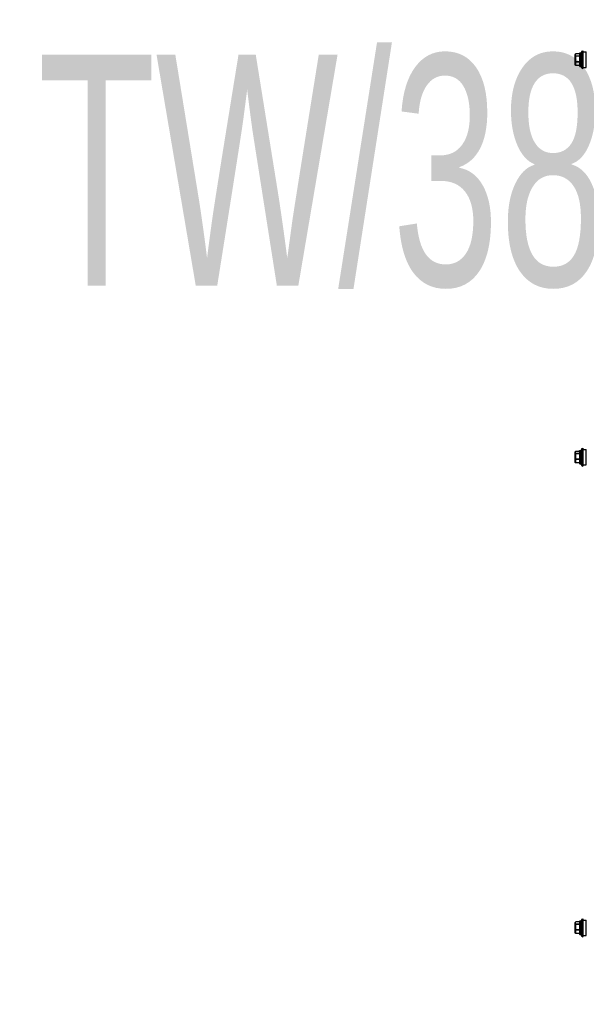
# Model space of a CAD drawing. Header units: millimetres. Extents: x -165365 to -33565, y 7406 to 103342.
# Tile 116 of 256: x -103572 to -103129, y 30321 to 31089. Entities that reach past the tile are written whole.
import ezdxf

# ---------------------------------------------------------------- set-up
doc = ezdxf.new("R2010")
doc.units = ezdxf.units.MM
doc.header["$MEASUREMENT"] = 0
doc.linetypes.add('ACAD_ISO03W100', pattern=[150, 60, -90])
doc.layers.add('ELEK CIENKIE', color=80, linetype='Continuous')
doc.layers.add('ELEKTRYKA_OPIS GNIAZD', color=230, linetype='Continuous')
doc.styles.add('Arial', font='arial.ttf')

# ---------------------------------------------------------------- blocks, each defined once
blk = doc.blocks.new('VVSA11c_ROOF_FPV_TOPVIEW_v3')
at = {"color": 7, "linetype": 'Continuous'}
for p, q in [((-41, -53.47), (-40.73, -52.72)), ((-41, -53.47), (-27, -53.47)), ((-40.73, -52.72), (-27.27, -52.72)), ((-40, -52.72), (-40, -50.29)), ((-40, -50.29), (-28, -50.29)), ((-28, -52.72), (-28, -50.29)), ((-27, -53.47), (-27.27, -52.72)), ((326, -53.47), (326.27, -52.72)), ((326, -53.47), (340, -53.47)), ((326.27, -52.72), (339.73, -52.72)), ((327, -52.72), (327, -50.29)), ((327, -50.29), (339, -50.29)), ((339, -52.72), (339, -50.29)), ((340, -53.47), (339.73, -52.72)), ((636, -53.47), (636.27, -52.72)), ((636, -53.47), (650, -53.47)), ((636.27, -52.72), (649.73, -52.72)), ((637, -50.29), (649, -50.29)), ((637, -52.72), (637, -50.29)), ((649, -52.72), (649, -50.29)), ((650, -53.47), (649.73, -52.72)), ((-39.25, -55.09), (-39.25, -54.79)), ((-39.25, -54.79), (-28.75, -54.79)), ((-28.75, -55.09), (-39.25, -55.09)), ((-38.95, -54.49), (-29.05, -54.49)), ((-29.05, -55.39), (-38.95, -55.39)), ((-38.54, -55.39), (-38.54, -58.29)), ((-38.54, -58.29), (-38.48, -58.29)), ((-38.48, -55.39), (-38.48, -58.29)), ((-38.42, -58.53), (-38.39, -58.55)), ((-38.42, -58.53), (-38.42, -58.53)), ((-38.07, -58.75), (-38.16, -58.7)), ((-38.15, -58.65), (-38.14, -58.66)), ((-38.15, -58.65), (-38.14, -58.66)), ((-38.07, -58.75), (-37.87, -58.75)), ((-36.41, -58.49), (-37.97, -58.49)), ((-37.92, -58.79), (-30.08, -58.79)), ((-34.85, -58.75), (-36.25, -58.75)), ((-35.9, -55.39), (-35.9, -58.29)), ((-35.9, -58.29), (-35.62, -58.29)), ((-35.62, -55.39), (-35.62, -58.29)), ((-32.22, -58.49), (-34.78, -58.49)), ((-30.98, -58.75), (-32.19, -58.75)), ((-31.38, -55.39), (-31.38, -58.29)), ((-31.38, -58.29), (-31.14, -58.29)), ((-31.14, -55.39), (-31.14, -58.29)), ((-30.81, -58.49), (-29.81, -58.49)), ((-29.94, -58.75), (-29.93, -58.75)), ((-29.94, -58.75), (-29.93, -58.75)), ((-29.94, -58.75), (-29.93, -58.75)), ((-29.93, -58.75), (-29.84, -58.7)), ((-29.84, -58.7), (-29.83, -58.7)), ((-29.58, -58.53), (-29.58, -58.53)), ((-29.48, -55.39), (-29.48, -58.29)), ((-29.48, -58.29), (-29.46, -58.29)), ((-29.46, -55.39), (-29.46, -58.29)), ((-28.75, -55.09), (-28.75, -54.79)), ((327.75, -55.09), (327.75, -54.79)), ((327.75, -54.79), (338.25, -54.79)), ((338.25, -55.09), (327.75, -55.09)), ((328.05, -54.49), (337.95, -54.49)), ((337.95, -55.39), (328.05, -55.39)), ((328.46, -55.39), (328.46, -58.29)), ((328.46, -58.29), (328.52, -58.29)), ((328.52, -55.39), (328.52, -58.29)), ((328.58, -58.53), (328.61, -58.55)), ((328.58, -58.53), (328.58, -58.53)), ((328.93, -58.75), (328.84, -58.7)), ((328.85, -58.65), (328.86, -58.66)), ((328.85, -58.65), (328.86, -58.66)), ((328.93, -58.75), (329.13, -58.75)), ((330.59, -58.49), (329.03, -58.49)), ((329.08, -58.79), (336.92, -58.79)), ((332.15, -58.75), (330.75, -58.75)), ((331.1, -55.39), (331.1, -58.29)), ((331.1, -58.29), (331.38, -58.29)), ((331.38, -55.39), (331.38, -58.29)), ((334.78, -58.49), (332.22, -58.49)), ((336.02, -58.75), (334.81, -58.75)), ((335.62, -55.39), (335.62, -58.29)), ((335.62, -58.29), (335.86, -58.29)), ((335.86, -55.39), (335.86, -58.29)), ((336.19, -58.49), (337.19, -58.49)), ((337.06, -58.75), (337.07, -58.75)), ((337.06, -58.75), (337.07, -58.75)), ((337.06, -58.75), (337.07, -58.75)), ((337.07, -58.75), (337.16, -58.7)), ((337.16, -58.7), (337.17, -58.7)), ((337.42, -58.53), (337.42, -58.53)), ((337.52, -55.39), (337.52, -58.29)), ((337.52, -58.29), (337.54, -58.29)), ((337.54, -55.39), (337.54, -58.29)), ((338.25, -55.09), (338.25, -54.79)), ((637.75, -54.79), (648.25, -54.79)), ((637.75, -55.09), (637.75, -54.79)), ((648.25, -55.09), (637.75, -55.09)), ((638.05, -54.49), (647.95, -54.49)), ((647.95, -55.39), (638.05, -55.39)), ((638.46, -55.39), (638.46, -58.29)), ((638.46, -58.29), (638.52, -58.29)), ((638.52, -55.39), (638.52, -58.29)), ((638.58, -58.53), (638.61, -58.55)), ((638.58, -58.53), (638.58, -58.53)), ((638.93, -58.75), (638.84, -58.7)), ((638.85, -58.65), (638.86, -58.66)), ((638.85, -58.65), (638.86, -58.66)), ((638.93, -58.75), (639.13, -58.75)), ((640.59, -58.49), (639.03, -58.49)), ((639.08, -58.79), (646.92, -58.79)), ((642.15, -58.75), (640.75, -58.75)), ((641.1, -55.39), (641.1, -58.29)), ((641.1, -58.29), (641.38, -58.29)), ((641.38, -55.39), (641.38, -58.29)), ((644.78, -58.49), (642.22, -58.49)), ((646.02, -58.75), (644.81, -58.75)), ((645.62, -55.39), (645.62, -58.29)), ((645.62, -58.29), (645.86, -58.29)), ((645.86, -55.39), (645.86, -58.29)), ((646.19, -58.49), (647.19, -58.49)), ((647.06, -58.75), (647.07, -58.75)), ((647.06, -58.75), (647.07, -58.75)), ((647.06, -58.75), (647.07, -58.75)), ((647.07, -58.75), (647.16, -58.7)), ((647.16, -58.7), (647.17, -58.7)), ((647.42, -58.53), (647.42, -58.53)), ((647.52, -55.39), (647.52, -58.29)), ((647.52, -58.29), (647.54, -58.29)), ((647.54, -55.39), (647.54, -58.29)), ((648.25, -55.09), (648.25, -54.79))]:
    blk.add_line(p, q, dxfattribs=at)
for points in [[(-38.42, -58.53), (-38.37, -58.56), (-38.3, -58.61), (-38.24, -58.65), (-38.18, -58.69), (-38.16, -58.7)], [(-29.84, -58.7), (-29.82, -58.69), (-29.76, -58.65), (-29.7, -58.61), (-29.63, -58.56), (-29.58, -58.53)], [(328.58, -58.53), (328.63, -58.56), (328.7, -58.61), (328.76, -58.65), (328.82, -58.69), (328.84, -58.7)], [(337.16, -58.7), (337.18, -58.69), (337.24, -58.65), (337.3, -58.61), (337.37, -58.56), (337.42, -58.53)], [(638.58, -58.53), (638.63, -58.56), (638.7, -58.61), (638.76, -58.65), (638.82, -58.69), (638.84, -58.7)], [(647.16, -58.7), (647.18, -58.69), (647.24, -58.65), (647.3, -58.61), (647.37, -58.56), (647.42, -58.53)]]:
    blk.add_lwpolyline(points, dxfattribs=at)
for centre, radius, start, end in [((-34, -33.71), 20.96, 250.49012, 262.46093), ((-34, -33.71), 20.96, 277.53907, 289.50988), ((333, -33.71), 20.96, 250.49012, 262.46093), ((333, -33.71), 20.96, 277.53907, 289.50988), ((643, -33.71), 20.96, 250.49012, 262.46093), ((643, -33.71), 20.96, 277.53907, 289.50988), ((-38.95, -54.79), 0.3, 90, 180), ((-38.95, -55.09), 0.3, 180, 270), ((-38.24, -58.29), 0.3, 180, 233.57615), ((-37.92, -58.49), 0.3, 240, 270), ((-30.09, -58.54), 0.252, 270.00102, 271.69854), ((-30.08, -58.49), 0.3, 270, 300), ((-30.68, -57.24), 1.69, 296.33726, 300.04391), ((-29.76, -58.29), 0.3, 306.42385, 0), ((-29.73, -58.34), 0.24, 308.58159, 310.95228), ((-29.72, -58.34), 0.238, 306.67855, 308.58134), ((-29.76, -58.32), 0.277, 355.84053, 6.93365), ((-29.05, -54.79), 0.3, 0, 90), ((-29.05, -55.09), 0.3, 270, 0), ((328.05, -54.79), 0.3, 90, 180), ((328.05, -55.09), 0.3, 180, 270), ((328.76, -58.29), 0.3, 180, 233.57615), ((329.08, -58.49), 0.3, 240, 270), ((336.91, -58.54), 0.252, 270.00102, 271.69854), ((336.92, -58.49), 0.3, 270, 300), ((336.32, -57.24), 1.69, 296.33726, 300.04391), ((337.24, -58.29), 0.3, 306.42385, 0), ((337.27, -58.34), 0.24, 308.58159, 310.95228), ((337.28, -58.34), 0.238, 306.67855, 308.58134), ((337.24, -58.32), 0.277, 355.84053, 6.93365), ((337.95, -54.79), 0.3, 0, 90), ((337.95, -55.09), 0.3, 270, 0), ((638.05, -54.79), 0.3, 90, 180), ((638.05, -55.09), 0.3, 180, 270), ((638.76, -58.29), 0.3, 180, 233.57615), ((639.08, -58.49), 0.3, 240, 270), ((646.91, -58.54), 0.252, 270.00102, 271.69854), ((646.92, -58.49), 0.3, 270, 300), ((646.32, -57.24), 1.69, 296.33726, 300.04391), ((647.24, -58.29), 0.3, 306.42385, 0), ((647.27, -58.34), 0.24, 308.58159, 310.95228), ((647.28, -58.34), 0.238, 306.67855, 308.58134), ((647.24, -58.32), 0.277, 355.84053, 6.93365), ((647.95, -54.79), 0.3, 0, 90), ((647.95, -55.09), 0.3, 270, 0)]:
    blk.add_arc(centre, radius, start, end, dxfattribs=at)
for points, knots in [([(-38.48, -58.29), (-38.44, -58.31), (-38.27, -58.38), (-38.1, -58.45), (-37.97, -58.49)], [0, 0, 0, 0, 0.253215, 1, 1, 1, 1]), ([(-38.48, -58.29), (-38.48, -58.31), (-38.49, -58.37), (-38.47, -58.44), (-38.45, -58.48)], [0, 0, 0, 0, 0.267465, 1, 1, 1, 1]), ([(-38.16, -58.7), (-38.18, -58.69), (-38.26, -58.64), (-38.33, -58.59), (-38.39, -58.55)], [0, 0, 0, 0, 0.244023, 1, 1, 1, 1]), ([(-38.39, -58.55), (-38.37, -58.56), (-38.29, -58.59), (-38.21, -58.63), (-38.15, -58.65)], [0, 0, 0, 0, 0.251423, 1, 1, 1, 1]), ([(-38.14, -58.66), (-38.12, -58.66), (-38.03, -58.7), (-37.94, -58.73), (-37.87, -58.75)], [0, 0, 0, 0, 0.251445, 1, 1, 1, 1]), ([(-37.87, -58.75), (-37.91, -58.73), (-37.97, -58.64), (-37.97, -58.54), (-37.97, -58.49)], [0, 0, 0, 0, 0.46907, 1, 1, 1, 1]), ([(-37.97, -58.49), (-37.97, -58.53), (-37.96, -58.61), (-37.91, -58.71), (-37.83, -58.77), (-37.76, -58.79), (-37.73, -58.79)], [0, 0, 0, 0, 0.275505, 0.536765, 0.776581, 1, 1, 1, 1]), ([(-37.73, -58.79), (-37.77, -58.79), (-37.82, -58.78), (-37.86, -58.76), (-37.87, -58.75)], [0, 0, 0, 0, 0.747397, 1, 1, 1, 1]), ([(-36.41, -58.49), (-36.4, -58.52), (-36.39, -58.57), (-36.36, -58.64), (-36.31, -58.71), (-36.27, -58.74), (-36.25, -58.75)], [0, 0, 0, 0, 0.257256, 0.515244, 0.76439, 1, 1, 1, 1]), ([(-36.17, -58.79), (-36.2, -58.79), (-36.26, -58.77), (-36.34, -58.71), (-36.39, -58.61), (-36.41, -58.53), (-36.41, -58.49)], [0, 0, 0, 0, 0.223573, 0.463515, 0.72475, 1, 1, 1, 1]), ([(-36.41, -58.49), (-36.36, -58.48), (-36.19, -58.42), (-36.02, -58.35), (-35.9, -58.29)], [0, 0, 0, 0, 0.246931, 1, 1, 1, 1]), ([(-36.25, -58.75), (-36.2, -58.74), (-36.02, -58.68), (-35.85, -58.61), (-35.71, -58.55)], [0, 0, 0, 0, 0.246802, 1, 1, 1, 1]), ([(-36.25, -58.75), (-36.24, -58.76), (-36.21, -58.78), (-36.18, -58.79), (-36.17, -58.79)], [0, 0, 0, 0, 0.531148, 1, 1, 1, 1]), ([(-35.9, -58.29), (-35.89, -58.34), (-35.85, -58.42), (-35.78, -58.5), (-35.74, -58.54), (-35.71, -58.55)], [0, 0, 0, 0, 0.51005, 0.761442, 1, 1, 1, 1]), ([(-35.62, -58.29), (-35.63, -58.31), (-35.64, -58.37), (-35.67, -58.44), (-35.69, -58.5), (-35.71, -58.53), (-35.71, -58.55)], [0, 0, 0, 0, 0.300908, 0.581887, 0.820768, 1, 1, 1, 1]), ([(-34.85, -58.75), (-34.84, -58.72), (-34.81, -58.63), (-34.79, -58.54), (-34.78, -58.49)], [0, 0, 0, 0, 0.423222, 1, 1, 1, 1]), ([(-34.82, -58.79), (-34.83, -58.79), (-34.84, -58.78), (-34.85, -58.76), (-34.85, -58.75)], [0, 0, 0, 0, 0.363754, 1, 1, 1, 1]), ([(-34.78, -58.49), (-34.78, -58.53), (-34.78, -58.6), (-34.79, -58.68), (-34.8, -58.74), (-34.81, -58.77), (-34.81, -58.78), (-34.82, -58.79), (-34.82, -58.79)], [0, 0, 0, 0, 0.374745, 0.693331, 0.816493, 0.909374, 0.969614, 1, 1, 1, 1]), ([(-32.25, -58.79), (-32.25, -58.79), (-32.24, -58.78), (-32.24, -58.77), (-32.23, -58.74), (-32.22, -58.68), (-32.22, -58.6), (-32.22, -58.53), (-32.22, -58.49)], [0, 0, 0, 0, 0.030416, 0.090737, 0.183718, 0.306963, 0.625593, 1, 1, 1, 1]), ([(-32.19, -58.75), (-32.2, -58.76), (-32.22, -58.78), (-32.24, -58.79), (-32.25, -58.79)], [0, 0, 0, 0, 0.549607, 1, 1, 1, 1]), ([(-32.22, -58.49), (-32.22, -58.52), (-32.21, -58.56), (-32.2, -58.61), (-32.19, -58.65), (-32.19, -58.7), (-32.18, -58.74), (-32.19, -58.75)], [0, 0, 0, 0, 0.303771, 0.44908, 0.585232, 0.822263, 1, 1, 1, 1]), ([(-31.38, -58.29), (-31.37, -58.31), (-31.36, -58.37), (-31.34, -58.44), (-31.33, -58.5), (-31.33, -58.53), (-31.33, -58.55)], [0, 0, 0, 0, 0.311011, 0.595499, 0.831048, 1, 1, 1, 1]), ([(-31.14, -58.29), (-31.15, -58.34), (-31.19, -58.45), (-31.28, -58.52), (-31.33, -58.55)], [0, 0, 0, 0, 0.499375, 1, 1, 1, 1]), ([(-31.33, -58.55), (-31.3, -58.57), (-31.19, -58.64), (-31.07, -58.71), (-30.98, -58.75)], [0, 0, 0, 0, 0.258128, 1, 1, 1, 1]), ([(-31.14, -58.29), (-31.11, -58.31), (-31.01, -58.38), (-30.9, -58.45), (-30.81, -58.49)], [0, 0, 0, 0, 0.258735, 1, 1, 1, 1]), ([(-30.81, -58.49), (-30.81, -58.53), (-30.83, -58.61), (-30.89, -58.71), (-30.98, -58.78), (-31.06, -58.79), (-31.09, -58.79)], [0, 0, 0, 0, 0.259367, 0.513304, 0.759466, 1, 1, 1, 1]), ([(-31.09, -58.79), (-31.07, -58.79), (-31.03, -58.78), (-31, -58.76), (-30.98, -58.75)], [0, 0, 0, 0, 0.487547, 1, 1, 1, 1]), ([(-30.98, -58.75), (-30.93, -58.73), (-30.85, -58.65), (-30.82, -58.54), (-30.81, -58.49)], [0, 0, 0, 0, 0.497181, 1, 1, 1, 1]), ([(-30.08, -58.79), (-30.04, -58.79), (-29.97, -58.77), (-29.88, -58.7), (-29.82, -58.61), (-29.81, -58.53), (-29.81, -58.49)], [0, 0, 0, 0, 0.240762, 0.487172, 0.741052, 1, 1, 1, 1]), ([(-29.81, -58.49), (-29.81, -58.52), (-29.81, -58.57), (-29.84, -58.67), (-29.9, -58.73), (-29.94, -58.75)], [0, 0, 0, 0, 0.261028, 0.513901, 1, 1, 1, 1]), ([(-29.81, -58.49), (-29.78, -58.48), (-29.67, -58.42), (-29.56, -58.35), (-29.48, -58.29)], [0, 0, 0, 0, 0.241582, 1, 1, 1, 1]), ([(-29.48, -58.34), (-29.49, -58.38), (-29.5, -58.44), (-29.54, -58.5), (-29.57, -58.52)], [0, 0, 0, 0, 0.508798, 1, 1, 1, 1]), ([(328.52, -58.29), (328.56, -58.31), (328.73, -58.38), (328.9, -58.45), (329.03, -58.49)], [0, 0, 0, 0, 0.253215, 1, 1, 1, 1]), ([(328.52, -58.29), (328.52, -58.31), (328.51, -58.37), (328.53, -58.44), (328.55, -58.48)], [0, 0, 0, 0, 0.267465, 1, 1, 1, 1]), ([(328.84, -58.7), (328.82, -58.69), (328.74, -58.64), (328.67, -58.59), (328.61, -58.55)], [0, 0, 0, 0, 0.244023, 1, 1, 1, 1]), ([(328.61, -58.55), (328.63, -58.56), (328.71, -58.59), (328.79, -58.63), (328.85, -58.65)], [0, 0, 0, 0, 0.251423, 1, 1, 1, 1]), ([(328.86, -58.66), (328.88, -58.66), (328.97, -58.7), (329.06, -58.73), (329.13, -58.75)], [0, 0, 0, 0, 0.251445, 1, 1, 1, 1]), ([(329.13, -58.75), (329.09, -58.73), (329.03, -58.64), (329.03, -58.54), (329.03, -58.49)], [0, 0, 0, 0, 0.46907, 1, 1, 1, 1]), ([(329.03, -58.49), (329.03, -58.53), (329.04, -58.61), (329.09, -58.71), (329.17, -58.77), (329.24, -58.79), (329.27, -58.79)], [0, 0, 0, 0, 0.275505, 0.536765, 0.776581, 1, 1, 1, 1]), ([(329.27, -58.79), (329.23, -58.79), (329.18, -58.78), (329.14, -58.76), (329.13, -58.75)], [0, 0, 0, 0, 0.747397, 1, 1, 1, 1]), ([(330.59, -58.49), (330.6, -58.52), (330.61, -58.57), (330.64, -58.64), (330.69, -58.71), (330.73, -58.74), (330.75, -58.75)], [0, 0, 0, 0, 0.257256, 0.515244, 0.76439, 1, 1, 1, 1]), ([(330.83, -58.79), (330.8, -58.79), (330.74, -58.77), (330.66, -58.71), (330.61, -58.61), (330.59, -58.53), (330.59, -58.49)], [0, 0, 0, 0, 0.223573, 0.463515, 0.72475, 1, 1, 1, 1]), ([(330.59, -58.49), (330.64, -58.48), (330.81, -58.42), (330.98, -58.35), (331.1, -58.29)], [0, 0, 0, 0, 0.246931, 1, 1, 1, 1]), ([(330.75, -58.75), (330.8, -58.74), (330.98, -58.68), (331.15, -58.61), (331.29, -58.55)], [0, 0, 0, 0, 0.246802, 1, 1, 1, 1]), ([(330.75, -58.75), (330.76, -58.76), (330.79, -58.78), (330.82, -58.79), (330.83, -58.79)], [0, 0, 0, 0, 0.531148, 1, 1, 1, 1]), ([(331.1, -58.29), (331.11, -58.34), (331.15, -58.42), (331.22, -58.5), (331.26, -58.54), (331.29, -58.55)], [0, 0, 0, 0, 0.51005, 0.761442, 1, 1, 1, 1]), ([(331.38, -58.29), (331.37, -58.31), (331.36, -58.37), (331.33, -58.44), (331.31, -58.5), (331.29, -58.53), (331.29, -58.55)], [0, 0, 0, 0, 0.300908, 0.581887, 0.820768, 1, 1, 1, 1]), ([(332.15, -58.75), (332.16, -58.72), (332.19, -58.63), (332.21, -58.54), (332.22, -58.49)], [0, 0, 0, 0, 0.423222, 1, 1, 1, 1]), ([(332.18, -58.79), (332.17, -58.79), (332.16, -58.78), (332.15, -58.76), (332.15, -58.75)], [0, 0, 0, 0, 0.363754, 1, 1, 1, 1]), ([(332.22, -58.49), (332.22, -58.53), (332.22, -58.6), (332.21, -58.68), (332.2, -58.74), (332.19, -58.77), (332.19, -58.78), (332.18, -58.79), (332.18, -58.79)], [0, 0, 0, 0, 0.374745, 0.693331, 0.816493, 0.909374, 0.969614, 1, 1, 1, 1]), ([(334.75, -58.79), (334.75, -58.79), (334.76, -58.78), (334.76, -58.77), (334.77, -58.74), (334.78, -58.68), (334.78, -58.6), (334.78, -58.53), (334.78, -58.49)], [0, 0, 0, 0, 0.030416, 0.090737, 0.183718, 0.306963, 0.625593, 1, 1, 1, 1]), ([(334.81, -58.75), (334.8, -58.76), (334.78, -58.78), (334.76, -58.79), (334.75, -58.79)], [0, 0, 0, 0, 0.549607, 1, 1, 1, 1]), ([(334.78, -58.49), (334.78, -58.52), (334.79, -58.56), (334.8, -58.61), (334.81, -58.65), (334.81, -58.7), (334.82, -58.74), (334.81, -58.75)], [0, 0, 0, 0, 0.303771, 0.44908, 0.585232, 0.822263, 1, 1, 1, 1]), ([(335.62, -58.29), (335.63, -58.31), (335.64, -58.37), (335.66, -58.44), (335.67, -58.5), (335.67, -58.53), (335.67, -58.55)], [0, 0, 0, 0, 0.311011, 0.595499, 0.831048, 1, 1, 1, 1]), ([(335.86, -58.29), (335.85, -58.34), (335.81, -58.45), (335.72, -58.52), (335.67, -58.55)], [0, 0, 0, 0, 0.499375, 1, 1, 1, 1]), ([(335.67, -58.55), (335.7, -58.57), (335.81, -58.64), (335.93, -58.71), (336.02, -58.75)], [0, 0, 0, 0, 0.258128, 1, 1, 1, 1]), ([(335.86, -58.29), (335.89, -58.31), (335.99, -58.38), (336.1, -58.45), (336.19, -58.49)], [0, 0, 0, 0, 0.258735, 1, 1, 1, 1]), ([(336.19, -58.49), (336.19, -58.53), (336.17, -58.61), (336.11, -58.71), (336.02, -58.78), (335.94, -58.79), (335.91, -58.79)], [0, 0, 0, 0, 0.259367, 0.513304, 0.759466, 1, 1, 1, 1]), ([(335.91, -58.79), (335.93, -58.79), (335.97, -58.78), (336, -58.76), (336.02, -58.75)], [0, 0, 0, 0, 0.487547, 1, 1, 1, 1]), ([(336.02, -58.75), (336.07, -58.73), (336.15, -58.65), (336.18, -58.54), (336.19, -58.49)], [0, 0, 0, 0, 0.497181, 1, 1, 1, 1]), ([(336.92, -58.79), (336.96, -58.79), (337.03, -58.77), (337.12, -58.7), (337.18, -58.61), (337.19, -58.53), (337.19, -58.49)], [0, 0, 0, 0, 0.240762, 0.487172, 0.741052, 1, 1, 1, 1]), ([(337.19, -58.49), (337.19, -58.52), (337.19, -58.57), (337.16, -58.67), (337.1, -58.73), (337.06, -58.75)], [0, 0, 0, 0, 0.261028, 0.513901, 1, 1, 1, 1]), ([(337.19, -58.49), (337.22, -58.48), (337.33, -58.42), (337.44, -58.35), (337.52, -58.29)], [0, 0, 0, 0, 0.241582, 1, 1, 1, 1]), ([(337.52, -58.34), (337.51, -58.38), (337.5, -58.44), (337.46, -58.5), (337.43, -58.52)], [0, 0, 0, 0, 0.508798, 1, 1, 1, 1]), ([(638.52, -58.29), (638.56, -58.31), (638.73, -58.38), (638.9, -58.45), (639.03, -58.49)], [0, 0, 0, 0, 0.253215, 1, 1, 1, 1]), ([(638.52, -58.29), (638.52, -58.31), (638.51, -58.37), (638.53, -58.44), (638.55, -58.48)], [0, 0, 0, 0, 0.267465, 1, 1, 1, 1]), ([(638.84, -58.7), (638.82, -58.69), (638.74, -58.64), (638.67, -58.59), (638.61, -58.55)], [0, 0, 0, 0, 0.244023, 1, 1, 1, 1]), ([(638.61, -58.55), (638.63, -58.56), (638.71, -58.59), (638.79, -58.63), (638.85, -58.65)], [0, 0, 0, 0, 0.251423, 1, 1, 1, 1]), ([(638.86, -58.66), (638.88, -58.66), (638.97, -58.7), (639.06, -58.73), (639.13, -58.75)], [0, 0, 0, 0, 0.251445, 1, 1, 1, 1]), ([(639.13, -58.75), (639.09, -58.73), (639.03, -58.64), (639.03, -58.54), (639.03, -58.49)], [0, 0, 0, 0, 0.46907, 1, 1, 1, 1]), ([(639.03, -58.49), (639.03, -58.53), (639.04, -58.61), (639.09, -58.71), (639.17, -58.77), (639.24, -58.79), (639.27, -58.79)], [0, 0, 0, 0, 0.275505, 0.536765, 0.776581, 1, 1, 1, 1]), ([(639.27, -58.79), (639.23, -58.79), (639.18, -58.78), (639.14, -58.76), (639.13, -58.75)], [0, 0, 0, 0, 0.747397, 1, 1, 1, 1]), ([(640.59, -58.49), (640.6, -58.52), (640.61, -58.57), (640.64, -58.64), (640.69, -58.71), (640.73, -58.74), (640.75, -58.75)], [0, 0, 0, 0, 0.257256, 0.515244, 0.76439, 1, 1, 1, 1]), ([(640.83, -58.79), (640.8, -58.79), (640.74, -58.77), (640.66, -58.71), (640.61, -58.61), (640.59, -58.53), (640.59, -58.49)], [0, 0, 0, 0, 0.223573, 0.463515, 0.72475, 1, 1, 1, 1]), ([(640.59, -58.49), (640.64, -58.48), (640.81, -58.42), (640.98, -58.35), (641.1, -58.29)], [0, 0, 0, 0, 0.246931, 1, 1, 1, 1]), ([(640.75, -58.75), (640.8, -58.74), (640.98, -58.68), (641.15, -58.61), (641.29, -58.55)], [0, 0, 0, 0, 0.246802, 1, 1, 1, 1]), ([(640.75, -58.75), (640.76, -58.76), (640.79, -58.78), (640.82, -58.79), (640.83, -58.79)], [0, 0, 0, 0, 0.531148, 1, 1, 1, 1]), ([(641.1, -58.29), (641.11, -58.34), (641.15, -58.42), (641.22, -58.5), (641.26, -58.54), (641.29, -58.55)], [0, 0, 0, 0, 0.51005, 0.761442, 1, 1, 1, 1]), ([(641.38, -58.29), (641.37, -58.31), (641.36, -58.37), (641.33, -58.44), (641.31, -58.5), (641.29, -58.53), (641.29, -58.55)], [0, 0, 0, 0, 0.300908, 0.581887, 0.820768, 1, 1, 1, 1]), ([(642.15, -58.75), (642.16, -58.72), (642.19, -58.63), (642.21, -58.54), (642.22, -58.49)], [0, 0, 0, 0, 0.423222, 1, 1, 1, 1]), ([(642.18, -58.79), (642.17, -58.79), (642.16, -58.78), (642.15, -58.76), (642.15, -58.75)], [0, 0, 0, 0, 0.363754, 1, 1, 1, 1]), ([(642.22, -58.49), (642.22, -58.53), (642.22, -58.6), (642.21, -58.68), (642.2, -58.74), (642.19, -58.77), (642.19, -58.78), (642.18, -58.79), (642.18, -58.79)], [0, 0, 0, 0, 0.374745, 0.693331, 0.816493, 0.909374, 0.969614, 1, 1, 1, 1]), ([(644.75, -58.79), (644.75, -58.79), (644.76, -58.78), (644.76, -58.77), (644.77, -58.74), (644.78, -58.68), (644.78, -58.6), (644.78, -58.53), (644.78, -58.49)], [0, 0, 0, 0, 0.030416, 0.090737, 0.183718, 0.306963, 0.625593, 1, 1, 1, 1]), ([(644.81, -58.75), (644.8, -58.76), (644.78, -58.78), (644.76, -58.79), (644.75, -58.79)], [0, 0, 0, 0, 0.549607, 1, 1, 1, 1]), ([(644.78, -58.49), (644.78, -58.52), (644.79, -58.56), (644.8, -58.61), (644.81, -58.65), (644.81, -58.7), (644.82, -58.74), (644.81, -58.75)], [0, 0, 0, 0, 0.303771, 0.44908, 0.585232, 0.822263, 1, 1, 1, 1]), ([(645.62, -58.29), (645.63, -58.31), (645.64, -58.37), (645.66, -58.44), (645.67, -58.5), (645.67, -58.53), (645.67, -58.55)], [0, 0, 0, 0, 0.311011, 0.595499, 0.831048, 1, 1, 1, 1]), ([(645.86, -58.29), (645.85, -58.34), (645.81, -58.45), (645.72, -58.52), (645.67, -58.55)], [0, 0, 0, 0, 0.499375, 1, 1, 1, 1]), ([(645.67, -58.55), (645.7, -58.57), (645.81, -58.64), (645.93, -58.71), (646.02, -58.75)], [0, 0, 0, 0, 0.258128, 1, 1, 1, 1]), ([(645.86, -58.29), (645.89, -58.31), (645.99, -58.38), (646.1, -58.45), (646.19, -58.49)], [0, 0, 0, 0, 0.258735, 1, 1, 1, 1]), ([(646.19, -58.49), (646.19, -58.53), (646.17, -58.61), (646.11, -58.71), (646.02, -58.78), (645.94, -58.79), (645.91, -58.79)], [0, 0, 0, 0, 0.259367, 0.513304, 0.759466, 1, 1, 1, 1]), ([(645.91, -58.79), (645.93, -58.79), (645.97, -58.78), (646, -58.76), (646.02, -58.75)], [0, 0, 0, 0, 0.487547, 1, 1, 1, 1]), ([(646.02, -58.75), (646.07, -58.73), (646.15, -58.65), (646.18, -58.54), (646.19, -58.49)], [0, 0, 0, 0, 0.497181, 1, 1, 1, 1]), ([(646.92, -58.79), (646.96, -58.79), (647.03, -58.77), (647.12, -58.7), (647.18, -58.61), (647.19, -58.53), (647.19, -58.49)], [0, 0, 0, 0, 0.240762, 0.487172, 0.741052, 1, 1, 1, 1]), ([(647.19, -58.49), (647.19, -58.52), (647.19, -58.57), (647.16, -58.67), (647.1, -58.73), (647.06, -58.75)], [0, 0, 0, 0, 0.261028, 0.513901, 1, 1, 1, 1]), ([(647.19, -58.49), (647.22, -58.48), (647.33, -58.42), (647.44, -58.35), (647.52, -58.29)], [0, 0, 0, 0, 0.241582, 1, 1, 1, 1]), ([(647.52, -58.34), (647.51, -58.38), (647.5, -58.44), (647.46, -58.5), (647.43, -58.52)], [0, 0, 0, 0, 0.508798, 1, 1, 1, 1])]:
    blk.add_open_spline(points, degree=3, knots=knots, dxfattribs=at)
for points in [[(-38.45, -58.48), (-38.44, -58.5), (-38.43, -58.51), (-38.42, -58.53)], [(-38.42, -58.53), (-38.41, -58.53), (-38.4, -58.54), (-38.39, -58.55)], [(-35.71, -58.55), (-35.43, -58.63), (-35.14, -58.7), (-34.85, -58.75)], [(-35.62, -58.29), (-35.34, -58.37), (-35.07, -58.44), (-34.78, -58.49)], [(-32.22, -58.49), (-31.94, -58.44), (-31.66, -58.37), (-31.38, -58.29)], [(-32.19, -58.75), (-31.9, -58.7), (-31.61, -58.63), (-31.33, -58.55)], [(-29.94, -58.75), (-29.98, -58.78), (-30.04, -58.79), (-30.09, -58.79)], [(328.55, -58.48), (328.56, -58.5), (328.57, -58.51), (328.58, -58.53)], [(328.58, -58.53), (328.59, -58.53), (328.6, -58.54), (328.61, -58.55)], [(331.29, -58.55), (331.57, -58.63), (331.86, -58.7), (332.15, -58.75)], [(331.38, -58.29), (331.66, -58.37), (331.93, -58.44), (332.22, -58.49)], [(334.78, -58.49), (335.06, -58.44), (335.34, -58.37), (335.62, -58.29)], [(334.81, -58.75), (335.1, -58.7), (335.39, -58.63), (335.67, -58.55)], [(337.06, -58.75), (337.02, -58.78), (336.96, -58.79), (336.91, -58.79)], [(638.55, -58.48), (638.56, -58.5), (638.57, -58.51), (638.58, -58.53)], [(638.58, -58.53), (638.59, -58.53), (638.6, -58.54), (638.61, -58.55)], [(641.29, -58.55), (641.57, -58.63), (641.86, -58.7), (642.15, -58.75)], [(641.38, -58.29), (641.66, -58.37), (641.93, -58.44), (642.22, -58.49)], [(644.78, -58.49), (645.06, -58.44), (645.34, -58.37), (645.62, -58.29)], [(644.81, -58.75), (645.1, -58.7), (645.39, -58.63), (645.67, -58.55)], [(647.06, -58.75), (647.02, -58.78), (646.96, -58.79), (646.91, -58.79)]]:
    blk.add_open_spline(points, degree=3, dxfattribs=at)
blk = doc.blocks.new('A$C67D7DFDA')
blk.add_blockref('VVSA11c_ROOF_FPV_TOPVIEW_v3', (304, 120))

msp = doc.modelspace()

# ---------------------------------------------------------------- linework, layer by layer
at = {"layer": 'ELEK CIENKIE', "color": 232, "linetype": 'ACAD_ISO03W100', "ltscale": 3}
msp.add_circle((-102512.5, 28196.39876), 7540, dxfattribs=at)

# ---------------------------------------------------------------- block references
at = {"xscale": -1, "rotation": 270}
msp.add_blockref('A$C67D7DFDA', (-103199.33222, 30110.9691), dxfattribs=at)

# ---------------------------------------------------------------- texts
at = {"layer": 'ELEKTRYKA_OPIS GNIAZD', "style": 'Arial', "width": 0.6}
msp.add_text('TW/37, TW/38, TW/39', height=180, dxfattribs=at).set_placement((-104085.66784, 30881.79367))

doc.saveas('drawing.dxf')
